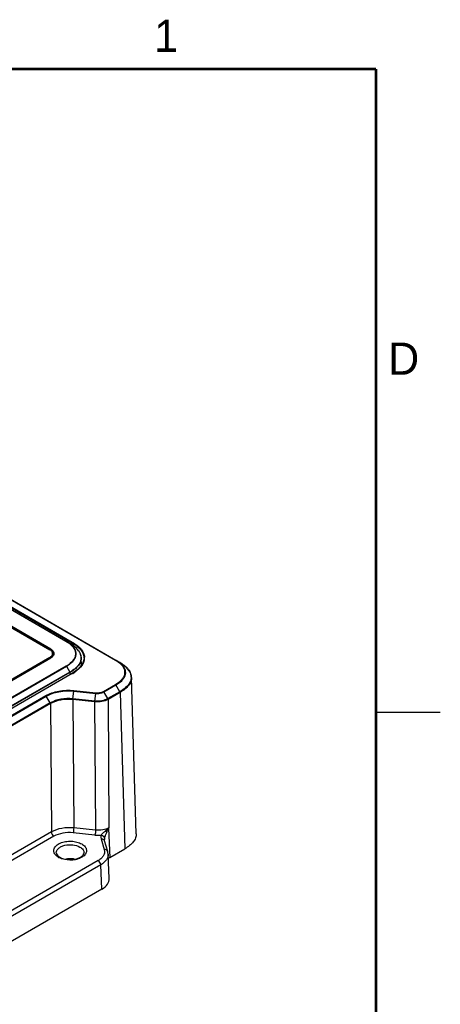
# Model space of a CAD drawing. Header units: inches. Extents: x 0 to 34, y 0 to 22.
# Tile 88 of 88: x 30.7 to 34, y 14.2 to 21.9. Entities that reach past the tile are written whole.
import ezdxf

# ---------------------------------------------------------------- set-up
doc = ezdxf.new("R2010")
doc.units = ezdxf.units.IN
doc.header["$LTSCALE"] = 1.87
doc.header["$MEASUREMENT"] = 0
doc.layers.get('0').update_dxf_attribs({"linetype": 'CONTINUOUS'})
doc.styles.add('TEXTSTYLE_2', font='txt')

msp = doc.modelspace()

# ---------------------------------------------------------------- linework, layer by layer
at = {"color": 7, "linetype": 'CONTINUOUS'}
for p, q in [((31.4774, 16.9034), (26.7491, 19.6335)), ((31.4813, 16.9038), (26.753, 19.6339)), ((31.0945, 17.0495), (26.9465, 19.4445)), ((31.0964, 17.0497), (26.9484, 19.4447)), ((26.9941, 19.4399), (31.1421, 17.0449)), ((26.9754, 19.43), (31.1234, 17.035)), ((26.9913, 19.4352), (31.1393, 17.0402)), ((29.8163, 17.6514), (30.9674, 16.9867)), ((30.9748, 16.991), (29.8237, 17.6556)), ((30.9748, 16.983), (29.8237, 17.6476)), ((30.9748, 16.991), (30.9748, 16.983)), ((31.0964, 17.0497), (31.1234, 17.035)), ((31.1234, 17.035), (31.1234, 17.035)), ((31.1234, 17.035), (31.1235, 17.0349)), ((31.1393, 17.0402), (31.1389, 17.0254)), ((30.9674, 16.9264), (29.4502, 16.0504)), ((30.9674, 16.9183), (29.4506, 16.0426)), ((29.4576, 16.0461), (30.9747, 16.9221)), ((30.9674, 16.9264), (30.9674, 16.9183)), ((30.989, 16.9485), (30.989, 16.9566)), ((31.2132, 16.8658), (31.2113, 16.924)), ((31.2332, 16.9179), (31.2332, 16.916)), ((29.5634, 15.9763), (31.0945, 16.8603)), ((29.5653, 15.9742), (31.0964, 16.8583)), ((31.0964, 16.8583), (31.1234, 16.8124)), ((31.189, 16.8357), (31.1402, 16.8009)), ((31.512, 16.8867), (31.4813, 16.9038)), ((31.4816, 16.9043), (31.512, 16.8867)), ((31.5121, 16.8867), (31.512, 16.8867)), ((31.1234, 16.8124), (29.5922, 15.9283)), ((31.1242, 16.8097), (29.5931, 15.9256)), ((31.1402, 16.8009), (29.609, 15.9168)), ((31.1421, 16.8007), (29.611, 15.9166)), ((31.1242, 16.8097), (31.1246, 16.7919)), ((31.6394, 15.5558), (31.6026, 16.7718)), ((31.6026, 16.7717), (31.6027, 16.7705)), ((31.3835, 16.6629), (31.4774, 16.7171)), ((31.3874, 16.6588), (31.4813, 16.713)), ((31.512, 16.6604), (31.4813, 16.713)), ((29.9071, 16.0354), (30.9363, 16.6297)), ((29.911, 16.0313), (30.9402, 16.6256)), ((30.9709, 16.573), (30.9402, 16.6256)), ((31.1459, 16.5991), (31.1463, 16.6049)), ((31.1463, 16.6049), (31.1539, 16.6645)), ((31.3162, 16.5876), (31.1463, 16.6049)), ((31.1548, 16.6695), (31.1539, 16.6645)), ((31.1539, 16.6645), (31.3237, 16.6472)), ((31.1548, 16.6695), (31.3247, 16.6522)), ((31.3162, 16.5876), (31.3237, 16.6472)), ((31.4182, 16.6062), (31.3874, 16.6588)), ((31.512, 16.6604), (31.4182, 16.6062)), ((31.5137, 16.655), (31.4198, 16.6007)), ((31.5137, 16.655), (31.5505, 15.4393)), ((30.9709, 16.573), (29.9417, 15.9787)), ((30.9726, 16.5675), (29.9434, 15.9733)), ((30.9726, 16.5675), (30.9797, 15.5699)), ((31.3158, 16.5818), (31.1459, 16.5991)), ((31.1459, 16.5991), (31.1531, 15.6014)), ((31.3158, 16.5818), (31.3162, 16.5876)), ((31.3158, 16.5818), (31.323, 15.5841)), ((31.4198, 16.6007), (31.427, 15.6031)), ((30.9797, 15.5699), (29.966, 14.9846)), ((30.9992, 15.5365), (29.9855, 14.9512)), ((31.3182, 15.5463), (31.1483, 15.5636)), ((31.323, 15.5841), (31.1531, 15.6014)), ((31.4223, 15.5989), (31.3986, 15.5773)), ((31.427, 15.6031), (31.4223, 15.5989)), ((31.4223, 15.5989), (31.4235, 15.5979)), ((31.4235, 15.5978), (31.427, 15.6031)), ((31.4235, 15.5978), (31.433, 15.3714)), ((31.3653, 15.5163), (31.3906, 15.4334)), ((31.4169, 15.419), (31.3916, 15.5019)), ((31.4292, 15.209), (31.4206, 15.3978)), ((31.433, 15.3714), (31.5505, 15.4393)), ((31.3436, 15.3474), (30.313, 14.7524)), ((31.3631, 15.3144), (30.3325, 14.7194)), ((31.3717, 15.1257), (31.3631, 15.3144)), ((31.3717, 15.1257), (30.3352, 14.5272))]:
    msp.add_line(p, q, dxfattribs=at)
at = {"color": 2, "linetype": 'CONTINUOUS'}
msp.add_line((33.5, 16.5), (34, 16.5), dxfattribs=at)
at = {"color": 7, "linetype": 'CONTINUOUS', "const_width": 0.02}
for points in [[(33.5, 21.5), (0.5, 21.5)], [(33.5, 0.5), (33.5, 21.5)]]:
    msp.add_lwpolyline(points, dxfattribs=at)
at = {"color": 7, "linetype": 'CONTINUOUS'}
for points in [[(31.2113, 16.9239), (31.2107, 16.9318), (31.2089, 16.9411), (31.2061, 16.9505), (31.2021, 16.9599), (31.197, 16.9694), (31.1906, 16.9789), (31.1828, 16.9884), (31.1738, 16.9979), (31.1633, 17.0074), (31.1513, 17.0168), (31.1378, 17.0262), (31.1234, 17.035)], [(31.2332, 16.916), (31.2223, 16.8773), (31.189, 16.8357)], [(31.6026, 16.7717), (31.5929, 16.8098), (31.563, 16.8495), (31.5121, 16.8867)], [(31.3916, 15.5019), (31.3911, 15.5038), (31.3906, 15.5076)], [(31.4206, 15.3978), (31.4189, 15.4115), (31.4169, 15.419)]]:
    msp.add_lwpolyline(points, dxfattribs=at)
for centre, radius, start, end in [((30.9611, 16.7537), 0.3247, 57.34603, 59.99502), ((30.9766, 16.7782), 0.2958, 56.61006, 57.30377), ((30.9879, 16.7952), 0.2753, 53.7612, 56.62385), ((31.0021, 16.815), 0.251, 53.12381, 53.71318), ((31.0121, 16.8282), 0.2344, 50.10725, 53.13893), ((31.0253, 16.8443), 0.2137, 49.23012, 50.05986), ((31.0344, 16.8548), 0.1998, 46.38956, 49.24183), ((31.0474, 16.8686), 0.1807, 45.00666, 46.35086), ((31.0557, 16.8769), 0.1689, 42.57886, 45.01009), ((30.9692, 16.9482), 0.0302, 13.53594, 15.33426), ((30.97, 16.9484), 0.0295, 8.11238, 13.54788), ((31.1487, 16.9228), 0.0885, 349.1901, 3.44306), ((31.1124, 16.8166), 0.1197, 27.66327, 32.96826), ((31.1154, 16.8165), 0.112, 27.27313, 29.26375), ((31.3242, 16.6385), 0.3061, 59.36391, 59.9529), ((31.437, 16.7196), 0.1808, 44.02413, 46.5816), ((30.9539, 17.1267), 0.3764, 299.99952, 300.65725), ((30.9744, 17.0927), 0.3368, 300.61149, 303.84103), ((31.5104, 16.7716), 0.0901, 16.45675, 20.13092), ((31.5207, 16.7738), 0.0796, 358.68886, 2.16106), ((31.3435, 15.7956), 0.2506, 264.19516, 275.01458), ((31.0987, 15.4824), 0.1265, 240.03861, 243.77402), ((31.0912, 15.4533), 0.0918, 235.14469, 240.0631)]:
    msp.add_arc(centre, radius, start, end, dxfattribs=at)
for centre, major_axis, ratio, start_param, end_param in [((31.5165, 15.3232), (0.1182, 0), 0.577081, 2.35615, 2.504338), ((31.2323, 15.206), (0.197, -0.0001), 0.577021, -0.784637, 0.026531)]:
    msp.add_ellipse(centre, major_axis=major_axis, ratio=ratio, start_param=start_param, end_param=end_param, dxfattribs=at)
for points, knots in [([(30.9748, 16.991), (30.9785, 16.9889), (30.9852, 16.9842), (30.9932, 16.9758), (30.9982, 16.9665), (30.9994, 16.9598), (30.9994, 16.9566)], [0, 0, 0, 0, 0.289295, 0.549238, 0.782347, 1, 1, 1, 1]), ([(31.0945, 17.0495), (31.0948, 17.0497), (31.0955, 17.05), (31.0962, 17.0499), (31.0964, 17.0497)], [0, 0, 0, 0, 0.550344, 1, 1, 1, 1]), ([(31.0945, 16.8603), (31.105, 16.8664), (31.1243, 16.8791), (31.1451, 16.8984), (31.1575, 16.9153), (31.1642, 16.9281), (31.1683, 16.9414), (31.1698, 16.9549), (31.1683, 16.9684), (31.1642, 16.9817), (31.1575, 16.9946), (31.1451, 17.0115), (31.1243, 17.0308), (31.105, 17.0435), (31.0945, 17.0495)], [0, 0, 0, 0, 0.14396, 0.274875, 0.335194, 0.392295, 0.446857, 0.499997, 0.553136, 0.607698, 0.6648, 0.725118, 0.856035, 1, 1, 1, 1]), ([(31.0964, 16.8583), (31.107, 16.8644), (31.1266, 16.8773), (31.1476, 16.8968), (31.1601, 16.9139), (31.1669, 16.9269), (31.1711, 16.9403), (31.1725, 16.954), (31.1711, 16.9677), (31.1669, 16.9811), (31.1601, 16.9941), (31.1476, 17.0112), (31.1266, 17.0308), (31.107, 17.0436), (31.0964, 17.0497)], [0, 0, 0, 0, 0.143972, 0.274872, 0.335183, 0.39228, 0.446846, 0.499996, 0.553146, 0.607712, 0.664811, 0.725121, 0.856023, 1, 1, 1, 1]), ([(31.1393, 17.0402), (31.1528, 17.0324), (31.1776, 17.016), (31.2083, 16.9867), (31.2288, 16.9539), (31.2335, 16.9294), (31.2332, 16.9179)], [0, 0, 0, 0, 0.289075, 0.550845, 0.784852, 1, 1, 1, 1]), ([(31.1421, 17.0449), (31.1551, 17.0374), (31.1791, 17.0216), (31.2092, 16.9937), (31.2302, 16.9626), (31.2363, 16.9393), (31.237, 16.9281)], [0, 0, 0, 0, 0.287355, 0.549124, 0.784494, 1, 1, 1, 1]), ([(31.1801, 16.9912), (31.1858, 16.985), (31.1959, 16.9722), (31.2048, 16.9542), (31.2088, 16.9394), (31.2103, 16.9284), (31.2101, 16.9174), (31.2079, 16.9026), (31.2011, 16.8842), (31.1875, 16.8636), (31.1692, 16.8444), (31.1549, 16.833), (31.1471, 16.8276)], [0, 0, 0, 0, 0.129541, 0.249664, 0.307201, 0.363734, 0.419957, 0.47659, 0.593483, 0.718747, 0.854219, 1, 1, 1, 1]), ([(30.9742, 16.9822), (30.9737, 16.9826), (30.9715, 16.9842), (30.9692, 16.9857), (30.9674, 16.9867)], [0, 0, 0, 0, 0.243577, 1, 1, 1, 1]), ([(30.9674, 16.9264), (30.9706, 16.9282), (30.9765, 16.9323), (30.9835, 16.9397), (30.988, 16.9479), (30.989, 16.9538), (30.989, 16.9566)], [0, 0, 0, 0, 0.289289, 0.549242, 0.78236, 1, 1, 1, 1]), ([(30.9742, 16.9229), (30.9737, 16.9225), (30.9715, 16.9209), (30.9692, 16.9194), (30.9674, 16.9183)], [0, 0, 0, 0, 0.243591, 1, 1, 1, 1]), ([(30.989, 16.9566), (30.989, 16.9589), (30.9883, 16.9636), (30.9854, 16.9704), (30.9806, 16.9768), (30.9765, 16.9805), (30.9742, 16.9822)], [0, 0, 0, 0, 0.225449, 0.461871, 0.718499, 1, 1, 1, 1]), ([(30.989, 16.9485), (30.989, 16.9462), (30.9883, 16.9415), (30.9854, 16.9347), (30.9806, 16.9283), (30.9765, 16.9246), (30.9742, 16.9229)], [0, 0, 0, 0, 0.225425, 0.461844, 0.718485, 1, 1, 1, 1]), ([(30.9994, 16.9566), (30.9994, 16.9534), (30.9982, 16.9467), (30.9932, 16.9373), (30.9851, 16.9289), (30.9784, 16.9243), (30.9747, 16.9221)], [0, 0, 0, 0, 0.217645, 0.45076, 0.71071, 1, 1, 1, 1]), ([(30.9984, 16.9562), (30.9977, 16.9588), (30.9955, 16.964), (30.9903, 16.9711), (30.9833, 16.9776), (30.9777, 16.9812), (30.9748, 16.983)], [0, 0, 0, 0, 0.219644, 0.457318, 0.717431, 1, 1, 1, 1]), ([(31.2113, 16.9239), (31.2114, 16.9194), (31.2109, 16.9103), (31.2078, 16.8968), (31.2025, 16.8836), (31.1951, 16.8708), (31.1858, 16.8584), (31.1707, 16.8423), (31.1575, 16.8316), (31.1481, 16.8249)], [0, 0, 0, 0, 0.110219, 0.222152, 0.337637, 0.458076, 0.584317, 0.716774, 1, 1, 1, 1]), ([(31.0945, 16.8603), (31.0947, 16.8602), (31.0955, 16.8597), (31.0961, 16.8589), (31.0964, 16.8583)], [0, 0, 0, 0, 0.229267, 1, 1, 1, 1]), ([(31.2291, 16.8855), (31.2261, 16.8786), (31.2094, 16.8496), (31.1832, 16.8273), (31.1619, 16.813)], [0, 0, 0, 0, 0.227012, 1, 1, 1, 1]), ([(31.4774, 16.9034), (31.4777, 16.9036), (31.4789, 16.9042), (31.4805, 16.9043), (31.4813, 16.9038)], [0, 0, 0, 0, 0.294982, 1, 1, 1, 1]), ([(31.4774, 16.7171), (31.493, 16.7261), (31.5147, 16.7412), (31.5369, 16.7664), (31.5478, 16.7861), (31.5524, 16.807), (31.549, 16.836), (31.5363, 16.8551), (31.5262, 16.866)], [0, 0, 0, 0, 0.290451, 0.419832, 0.538485, 0.649653, 0.759746, 1, 1, 1, 1]), ([(31.5262, 16.866), (31.5231, 16.8694), (31.5091, 16.883), (31.4929, 16.8942), (31.4801, 16.9018)], [0, 0, 0, 0, 0.235246, 1, 1, 1, 1]), ([(31.5311, 16.8657), (31.5277, 16.8693), (31.5127, 16.8839), (31.4952, 16.8958), (31.4813, 16.9038)], [0, 0, 0, 0, 0.234672, 1, 1, 1, 1]), ([(31.4813, 16.713), (31.4973, 16.7222), (31.5195, 16.7377), (31.5422, 16.7635), (31.5533, 16.7838), (31.5579, 16.8052), (31.5544, 16.8349), (31.5414, 16.8545), (31.5311, 16.8657)], [0, 0, 0, 0, 0.290437, 0.419751, 0.538356, 0.649538, 0.759683, 1, 1, 1, 1]), ([(31.512, 16.8867), (31.5167, 16.884), (31.534, 16.8735), (31.5504, 16.8613), (31.5613, 16.851)], [0, 0, 0, 0, 0.262226, 1, 1, 1, 1]), ([(31.567, 16.8453), (31.5691, 16.8432), (31.5767, 16.8348), (31.5835, 16.8256), (31.5877, 16.8183)], [0, 0, 0, 0, 0.260116, 1, 1, 1, 1]), ([(31.1471, 16.8276), (31.1453, 16.8262), (31.1375, 16.8209), (31.1295, 16.816), (31.1234, 16.8124)], [0, 0, 0, 0, 0.24497, 1, 1, 1, 1]), ([(31.1242, 16.8097), (31.1242, 16.8099), (31.1241, 16.8109), (31.1238, 16.8118), (31.1234, 16.8124)], [0, 0, 0, 0, 0.230395, 1, 1, 1, 1]), ([(31.1481, 16.8249), (31.1462, 16.8236), (31.1384, 16.8182), (31.1304, 16.8133), (31.1242, 16.8097)], [0, 0, 0, 0, 0.24497, 1, 1, 1, 1]), ([(31.6027, 16.7705), (31.6028, 16.7596), (31.5982, 16.7365), (31.5788, 16.7055), (31.5498, 16.6778), (31.5264, 16.6623), (31.5137, 16.655)], [0, 0, 0, 0, 0.215053, 0.449256, 0.711045, 1, 1, 1, 1]), ([(31.4774, 16.7171), (31.4778, 16.7169), (31.4793, 16.7158), (31.4806, 16.7143), (31.4813, 16.713)], [0, 0, 0, 0, 0.2291, 1, 1, 1, 1]), ([(31.5978, 16.7537), (31.5954, 16.7445), (31.5851, 16.7211), (31.5557, 16.6885), (31.5276, 16.6694), (31.512, 16.6604)], [0, 0, 0, 0, 0.218186, 0.583845, 1, 1, 1, 1]), ([(30.9363, 16.6297), (30.9511, 16.6383), (30.9841, 16.6528), (31.0569, 16.6714), (31.1158, 16.6735), (31.1548, 16.6695)], [0, 0, 0, 0, 0.227967, 0.476559, 1, 1, 1, 1]), ([(30.9402, 16.6256), (30.9546, 16.634), (30.9869, 16.6482), (31.0581, 16.6664), (31.1157, 16.6685), (31.1539, 16.6645)], [0, 0, 0, 0, 0.227969, 0.476561, 1, 1, 1, 1]), ([(31.1463, 16.6049), (31.115, 16.6081), (31.0542, 16.6062), (30.9957, 16.5872), (30.9709, 16.573)], [0, 0, 0, 0, 0.52433, 1, 1, 1, 1]), ([(31.4182, 16.6062), (31.4038, 16.5979), (31.3698, 16.587), (31.3344, 16.5858), (31.3162, 16.5876)], [0, 0, 0, 0, 0.475663, 1, 1, 1, 1]), ([(31.3237, 16.6472), (31.3351, 16.646), (31.3572, 16.6468), (31.3785, 16.6536), (31.3874, 16.6588)], [0, 0, 0, 0, 0.524306, 1, 1, 1, 1]), ([(31.3247, 16.6522), (31.3246, 16.6519), (31.3242, 16.6502), (31.3239, 16.6485), (31.3237, 16.6472)], [0, 0, 0, 0, 0.200844, 1, 1, 1, 1]), ([(31.3247, 16.6522), (31.3352, 16.6511), (31.3556, 16.6518), (31.3752, 16.6581), (31.3835, 16.6629)], [0, 0, 0, 0, 0.524304, 1, 1, 1, 1]), ([(31.1459, 16.5991), (31.1149, 16.6022), (31.0548, 16.6004), (30.9971, 16.5816), (30.9726, 16.5675)], [0, 0, 0, 0, 0.524321, 1, 1, 1, 1]), ([(31.4198, 16.6007), (31.4051, 16.5923), (31.3704, 16.5812), (31.3344, 16.58), (31.3158, 16.5818)], [0, 0, 0, 0, 0.475652, 1, 1, 1, 1]), ([(31.1531, 15.6014), (31.1221, 15.6045), (31.062, 15.6024), (31.0042, 15.584), (30.9797, 15.5699)], [0, 0, 0, 0, 0.524378, 1, 1, 1, 1]), ([(30.9797, 15.5699), (30.9798, 15.5632), (30.9844, 15.5502), (30.9935, 15.5398), (30.9992, 15.5365)], [0, 0, 0, 0, 0.501121, 1, 1, 1, 1]), ([(31.1483, 15.5636), (31.1216, 15.5663), (31.07, 15.5646), (31.0203, 15.5486), (30.9992, 15.5365)], [0, 0, 0, 0, 0.524326, 1, 1, 1, 1]), ([(31.1531, 15.6014), (31.1531, 15.5946), (31.152, 15.5819), (31.15, 15.5693), (31.1483, 15.5636)], [0, 0, 0, 0, 0.534559, 1, 1, 1, 1]), ([(31.323, 15.5841), (31.3229, 15.5773), (31.3218, 15.5646), (31.3199, 15.552), (31.3182, 15.5463)], [0, 0, 0, 0, 0.534559, 1, 1, 1, 1]), ([(31.427, 15.6031), (31.4123, 15.5945), (31.3776, 15.5834), (31.3415, 15.5822), (31.323, 15.5841)], [0, 0, 0, 0, 0.475795, 1, 1, 1, 1]), ([(31.3654, 15.546), (31.3647, 15.5436), (31.3623, 15.5339), (31.3631, 15.5235), (31.3653, 15.5163)], [0, 0, 0, 0, 0.253422, 1, 1, 1, 1]), ([(31.3986, 15.5773), (31.3926, 15.572), (31.3811, 15.5621), (31.37, 15.5515), (31.3654, 15.546)], [0, 0, 0, 0, 0.528536, 1, 1, 1, 1]), ([(31.3654, 15.546), (31.3723, 15.5453), (31.3851, 15.5401), (31.3923, 15.5275), (31.3925, 15.5214)], [0, 0, 0, 0, 0.530159, 1, 1, 1, 1]), ([(31.3925, 15.5214), (31.3936, 15.5247), (31.3991, 15.5409), (31.4053, 15.5569), (31.4106, 15.5695)], [0, 0, 0, 0, 0.202136, 1, 1, 1, 1]), ([(31.3986, 15.5773), (31.3999, 15.5766), (31.404, 15.5743), (31.4081, 15.5717), (31.4106, 15.5695)], [0, 0, 0, 0, 0.301602, 1, 1, 1, 1]), ([(31.4106, 15.5695), (31.4126, 15.5743), (31.4167, 15.5838), (31.4209, 15.5934), (31.4235, 15.5978)], [0, 0, 0, 0, 0.500053, 1, 1, 1, 1]), ([(31.6394, 15.5558), (31.6397, 15.5449), (31.6354, 15.5216), (31.6161, 15.4902), (31.5869, 15.4623), (31.5633, 15.4467), (31.5505, 15.4393)], [0, 0, 0, 0, 0.215176, 0.448972, 0.710751, 1, 1, 1, 1]), ([(31.014, 15.3893), (31.0074, 15.3963), (30.9995, 15.4087), (30.9976, 15.4273), (31.0017, 15.4459), (31.0187, 15.4676), (31.0502, 15.4859), (31.0902, 15.497), (31.1343, 15.4996), (31.1773, 15.4936), (31.2039, 15.4834), (31.2155, 15.4768)], [0, 0, 0, 0, 0.097959, 0.142932, 0.188421, 0.289817, 0.413693, 0.557584, 0.711643, 0.863117, 1, 1, 1, 1]), ([(31.0179, 15.4078), (31.0177, 15.414), (31.0209, 15.4276), (31.0352, 15.4447), (31.0566, 15.4582), (31.0937, 15.4709), (31.1445, 15.4737), (31.1848, 15.4629), (31.2016, 15.4532)], [0, 0, 0, 0, 0.086928, 0.185861, 0.302889, 0.436814, 0.729001, 1, 1, 1, 1]), ([(31.2155, 15.4768), (31.2252, 15.4712), (31.2418, 15.4586), (31.2555, 15.4309), (31.2494, 15.4014), (31.2356, 15.3871), (31.2274, 15.3808)], [0, 0, 0, 0, 0.28307, 0.516467, 0.739292, 1, 1, 1, 1]), ([(31.3916, 15.5019), (31.3907, 15.5048), (31.3872, 15.5104), (31.3816, 15.5137), (31.3786, 15.5148)], [0, 0, 0, 0, 0.482503, 1, 1, 1, 1]), ([(31.0355, 15.3728), (31.0334, 15.374), (31.0257, 15.3788), (31.0186, 15.3845), (31.014, 15.3893)], [0, 0, 0, 0, 0.264434, 1, 1, 1, 1]), ([(31.0179, 15.4078), (31.018, 15.4068), (31.0184, 15.4028), (31.0198, 15.399), (31.0213, 15.3963)], [0, 0, 0, 0, 0.22685, 1, 1, 1, 1]), ([(31.0213, 15.3963), (31.0221, 15.3947), (31.0267, 15.3876), (31.0332, 15.3818), (31.0387, 15.378)], [0, 0, 0, 0, 0.210008, 1, 1, 1, 1]), ([(31.0454, 15.3738), (31.0624, 15.364), (31.1037, 15.3529), (31.1557, 15.3549), (31.1943, 15.3671), (31.2189, 15.3808), (31.2326, 15.3974), (31.2331, 15.4078)], [0, 0, 0, 0, 0.281133, 0.592104, 0.733475, 0.85202, 1, 1, 1, 1]), ([(31.2016, 15.4532), (31.2107, 15.4479), (31.2265, 15.4359), (31.2334, 15.4163), (31.2331, 15.4078)], [0, 0, 0, 0, 0.55151, 1, 1, 1, 1]), ([(31.2274, 15.3808), (31.2256, 15.3793), (31.2175, 15.3736), (31.2087, 15.3689), (31.2017, 15.3659)], [0, 0, 0, 0, 0.236722, 1, 1, 1, 1]), ([(31.3906, 15.4334), (31.3929, 15.426), (31.3945, 15.4096), (31.3862, 15.3855), (31.3685, 15.3639), (31.3526, 15.3526), (31.3436, 15.3474)], [0, 0, 0, 0, 0.22179, 0.450344, 0.706406, 1, 1, 1, 1]), ([(31.4206, 15.3978), (31.421, 15.3901), (31.4188, 15.374), (31.4071, 15.3513), (31.3881, 15.3308), (31.372, 15.3196), (31.3631, 15.3144)], [0, 0, 0, 0, 0.217514, 0.449915, 0.709055, 1, 1, 1, 1]), ([(31.4169, 15.419), (31.4155, 15.4237), (31.4075, 15.4326), (31.3962, 15.434), (31.3906, 15.4334)], [0, 0, 0, 0, 0.466526, 1, 1, 1, 1]), ([(31.0641, 15.3604), (31.0622, 15.361), (31.055, 15.3635), (31.0479, 15.3664), (31.0428, 15.3689)], [0, 0, 0, 0, 0.257609, 1, 1, 1, 1]), ([(31.1699, 15.3559), (31.1611, 15.354), (31.126, 15.349), (31.0894, 15.3524), (31.0641, 15.3604)], [0, 0, 0, 0, 0.251094, 1, 1, 1, 1]), ([(31.1583, 15.359), (31.153, 15.3601), (31.1314, 15.3631), (31.1092, 15.3622), (31.0931, 15.3591)], [0, 0, 0, 0, 0.248244, 1, 1, 1, 1]), ([(31.2017, 15.3659), (31.1993, 15.3649), (31.1889, 15.3607), (31.1781, 15.3577), (31.1699, 15.3559)], [0, 0, 0, 0, 0.240955, 1, 1, 1, 1]), ([(31.3631, 15.3144), (31.3629, 15.321), (31.3583, 15.3339), (31.3492, 15.3441), (31.3436, 15.3474)], [0, 0, 0, 0, 0.502224, 1, 1, 1, 1])]:
    msp.add_open_spline(points, degree=3, knots=knots, dxfattribs=at)
for points in [[(31.1421, 17.0449), (31.1405, 17.044), (31.1394, 17.042), (31.1393, 17.0402)], [(31.2356, 16.9062), (31.2343, 16.8991), (31.232, 16.8921), (31.2291, 16.8855)], [(31.1421, 16.8007), (31.1415, 16.801), (31.1407, 16.8012), (31.1402, 16.8009)], [(31.5877, 16.8183), (31.5906, 16.8133), (31.5931, 16.8081), (31.595, 16.8027)], [(31.5969, 16.7972), (31.5988, 16.7906), (31.6, 16.7837), (31.6002, 16.7768)], [(31.6003, 16.772), (31.6001, 16.7658), (31.5993, 16.7596), (31.5978, 16.7537)], [(30.9363, 16.6297), (30.9379, 16.6288), (30.9393, 16.6272), (30.9402, 16.6256)], [(31.3835, 16.6629), (31.3852, 16.662), (31.3865, 16.6604), (31.3874, 16.6588)], [(31.4198, 16.6007), (31.4198, 16.6026), (31.4191, 16.6045), (31.4182, 16.6062)], [(31.5137, 16.655), (31.5137, 16.6568), (31.513, 16.6587), (31.512, 16.6604)], [(30.9726, 16.5675), (30.9726, 16.5694), (30.9719, 16.5713), (30.9709, 16.573)], [(31.3786, 15.5148), (31.3744, 15.5163), (31.3697, 15.5168), (31.3653, 15.5163)], [(31.3925, 15.5214), (31.3911, 15.517), (31.3904, 15.5122), (31.3906, 15.5076)]]:
    msp.add_open_spline(points, degree=3, dxfattribs=at)

# ---------------------------------------------------------------- texts
at = {"color": 2, "linetype": 'CONTINUOUS', "char_height": 0.25, "width": 0.25, "attachment_point": 1, "line_spacing_factor": 0.9, "style": 'TEXTSTYLE_2'}
for s, insert in [('1', (31.7781, 21.8826)), ('D', (33.5947, 19.3736))]:
    msp.add_mtext(s, dxfattribs=dict(at, insert=insert))

doc.saveas('drawing.dxf')
